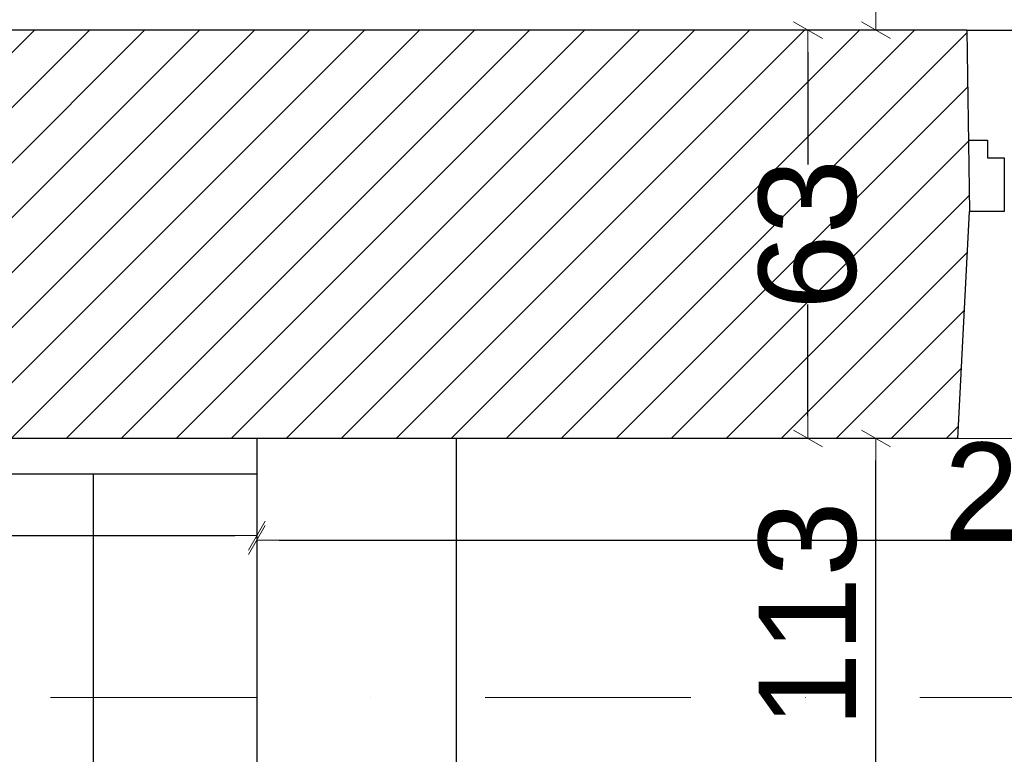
# Model space of a CAD drawing. Header units: millimetres. Extents: x 77315 to 1057463, y -108895 to -47643.
# Tile 17 of 62: x 84788 to 86307, y -98570 to -97437. Entities that reach past the tile are written whole.
import ezdxf

# ---------------------------------------------------------------- set-up
doc = ezdxf.new("R2010")
doc.units = ezdxf.units.MM
doc.header["$MEASUREMENT"] = 0
doc.linetypes.add('Dot & Dashed', pattern=[670.277762, 317.5, -176.388889, 0, -176.388874])
for name, color, linetype in [('DIM MALY', 7, 'Continuous'), ('Drawing & Figure', 7, 'Continuous'), ('DRZWI', 7, 'Continuous'), ('podciagi', 7, 'Continuous'), ('SCHODY', 7, 'Continuous'), ('Structural - Bearing', 7, 'Continuous'), ('Structural - Grid', 7, 'Continuous'), ('Structural - Stair & Railing', 7, 'Continuous')]:
    doc.layers.add(name, color=color, linetype=linetype)
doc.styles.add('STYL_AUTOMATYCZNY_2', font='arial.ttf')
doc.dimstyles.new('STYL_AUTOMATYCZNY__1', dxfattribs={"dimtxt": 150, "dimasz": 34.231941, "dimexe": 0.18, "dimexo": 0.0625, "dimgap": 0, "dimtad": 1, "dimdec": 0, "dimlfac": 0.1, "dimzin": 0, "dimdsep": 46, "dimtxsty": 'STYL_AUTOMATYCZNY_2', "dimblk": 'ARROWHEAD_2', "dimblk1": 'ARROWHEAD_2', "dimblk2": 'ARROWHEAD_2', "dimcen": 0.09, "dimse1": 1, "dimse2": 1, "dimclrd": 7, "dimclre": 7, "dimclrt": 7, "dimadec": 0, "dimazin": 0, "dimtfac": 1, "dimtdec": 4, "dimtmove": 0, "dimatfit": 3, "dimfxl": 0, "dimtolj": 1, "dimtzin": 0, "dimarcsym": 0})
doc.dimstyles.new('STYL_AUTOMATYCZNY__2', dxfattribs={"dimtxt": 150, "dimasz": 34.231941, "dimexe": 0.18, "dimexo": 0.0625, "dimgap": 0, "dimtad": 1, "dimtih": 1, "dimtoh": 1, "dimdec": 0, "dimlfac": 0.1, "dimzin": 0, "dimdsep": 46, "dimtxsty": 'STYL_AUTOMATYCZNY_2', "dimblk": 'ARROWHEAD_2', "dimblk1": 'ARROWHEAD_2', "dimblk2": 'ARROWHEAD_2', "dimcen": 0.09, "dimse1": 1, "dimse2": 1, "dimclrd": 7, "dimclre": 7, "dimclrt": 7, "dimadec": 0, "dimazin": 0, "dimtfac": 1, "dimtdec": 4, "dimtmove": 0, "dimatfit": 3, "dimfxl": 0, "dimtolj": 1, "dimtzin": 0, "dimarcsym": 0})
doc.dimstyles.new('STYL_AUTOMATYCZNY__3', dxfattribs={"dimtxt": 150, "dimasz": 34.231941, "dimexe": 0.18, "dimexo": 0.0625, "dimgap": 0, "dimtad": 1, "dimdec": 0, "dimlfac": 0.1, "dimzin": 0, "dimdsep": 46, "dimtxsty": 'STYL_AUTOMATYCZNY_2', "dimblk": 'ARROWHEAD_2', "dimblk1": 'ARROWHEAD_2', "dimblk2": 'ARROWHEAD_2', "dimcen": 0.09, "dimse1": 1, "dimse2": 1, "dimclrd": 7, "dimclre": 7, "dimclrt": 7, "dimadec": 0, "dimazin": 0, "dimtfac": 1, "dimtdec": 4, "dimtmove": 2, "dimatfit": 3, "dimfxl": 0, "dimtolj": 1, "dimtzin": 0, "dimarcsym": 0})

# ---------------------------------------------------------------- blocks, each defined once
blk = doc.blocks.new('ARROWHEAD_2')
at = {"color": 0, "linetype": 'Continuous', "lineweight": 0}
for p, q in [((-0.378, -0.655), (0.378, 0.655)), ((0, 0), (-1, 0))]:
    blk.add_line(p, q, dxfattribs=at)
blk = doc.blocks.new('*D187')
at = {"layer": 'Defpoints', "color": 0}
for p in [(87624.2, -98239.5), (85154.1, -98316.2), (87624.2, -98344.5)]:
    blk.add_point(p, dxfattribs=at)
at = {"layer": 'DIM MALY', "color": 7, "lineweight": -2}
blk.add_line((85188.4, -98239.5), (87590, -98239.5), dxfattribs=at)
at = {"layer": 'DIM MALY', "color": 7, "lineweight": -2, "xscale": 34.23194115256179, "yscale": 34.23194115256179, "zscale": 34.23194115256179, "rotation": 180}
blk.add_blockref('ARROWHEAD_2', (85154.1, -98239.5), dxfattribs=at)
at = {"layer": 'DIM MALY', "color": 7, "lineweight": -2, "xscale": 34.23194115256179, "yscale": 34.23194115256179, "zscale": 34.23194115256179}
blk.add_blockref('ARROWHEAD_2', (87624.2, -98239.5), dxfattribs=at)
at = {"layer": 'DIM MALY', "color": 7, "insert": (86388.8, -98164.2), "char_height": 150, "attachment_point": 5, "style": 'STYL_AUTOMATYCZNY_2'}
blk.add_mtext('\\A1;247', dxfattribs=at)
blk = doc.blocks.new('*D189')
at = {"layer": 'Defpoints', "color": 0}
for p in [(85154.1, -98054), (85154.1, -98232.8), (82124.1, -98337.8)]:
    blk.add_point(p, dxfattribs=at)
at = {"layer": 'DIM MALY', "color": 7, "lineweight": -2}
blk.add_line((82158.4, -98232.8), (85119.9, -98232.8), dxfattribs=at)
at = {"layer": 'DIM MALY', "color": 7, "lineweight": -2, "xscale": 34.23194115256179, "yscale": 34.23194115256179, "zscale": 34.23194115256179, "rotation": 180}
blk.add_blockref('ARROWHEAD_2', (82124.1, -98232.8), dxfattribs=at)
at = {"layer": 'DIM MALY', "color": 7, "lineweight": -2, "xscale": 34.23194115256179, "yscale": 34.23194115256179, "zscale": 34.23194115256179}
blk.add_blockref('ARROWHEAD_2', (85154.1, -98232.8), dxfattribs=at)
at = {"layer": 'DIM MALY', "color": 7, "insert": (83638.8, -98156.2), "char_height": 150, "attachment_point": 5, "style": 'STYL_AUTOMATYCZNY_2'}
blk.add_mtext('\\A1;303', dxfattribs=at)
blk = doc.blocks.new('*D337')
at = {"layer": 'Defpoints', "color": 0}
for p in [(86109.2, -98082.8), (86109.2, -98082.8), (86109.2, -99212.8)]:
    blk.add_point(p, dxfattribs=at)
at = {"layer": 'DIM MALY', "color": 7, "lineweight": -2}
blk.add_line((86109.2, -99178.6), (86109.2, -98117), dxfattribs=at)
at = {"layer": 'DIM MALY', "color": 7, "lineweight": -2, "xscale": 34.23194115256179, "yscale": 34.23194115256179, "zscale": 34.23194115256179}
for p, rotation in [((86109.2, -98082.8), 90), ((86109.2, -99212.8), 270)]:
    blk.add_blockref('ARROWHEAD_2', p, dxfattribs=dict(at, rotation=rotation))
at = {"layer": 'DIM MALY', "color": 7, "insert": (86004.2, -98354.5), "char_height": 150, "attachment_point": 5, "rotation": 90, "style": 'STYL_AUTOMATYCZNY_2'}
blk.add_mtext('\\A1;113', dxfattribs=at)
blk = doc.blocks.new('*D338')
at = {"layer": 'Defpoints', "color": 0}
for p in [(86004.2, -97452.8), (86096.1, -97452.8), (86109.2, -98082.8)]:
    blk.add_point(p, dxfattribs=at)
at = {"layer": 'DIM MALY', "color": 7, "lineweight": -2}
for p, q in [((86004.2, -97487), (86004.2, -97660.2)), ((86004.2, -98048.6), (86004.2, -97875.9))]:
    blk.add_line(p, q, dxfattribs=at)
at = {"layer": 'DIM MALY', "color": 7, "lineweight": -2, "xscale": 34.23194115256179, "yscale": 34.23194115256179, "zscale": 34.23194115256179}
for p, rotation in [((86004.2, -97452.8), 90), ((86004.2, -98082.8), 270)]:
    blk.add_blockref('ARROWHEAD_2', p, dxfattribs=dict(at, rotation=rotation))
at = {"layer": 'DIM MALY', "color": 7, "insert": (86004.2, -97768.1), "char_height": 150, "attachment_point": 5, "rotation": 90, "style": 'STYL_AUTOMATYCZNY_2'}
blk.add_mtext('\\A1;63', dxfattribs=at)
blk = doc.blocks.new('*D339')
at = {"layer": 'Defpoints', "color": 0}
for p in [(86102.2, -94112.8), (86109.2, -94112.8), (86096.1, -97452.8)]:
    blk.add_point(p, dxfattribs=at)
at = {"layer": 'DIM MALY', "color": 7, "lineweight": -2}
blk.add_line((86109.2, -97418.6), (86109.2, -94147), dxfattribs=at)
at = {"layer": 'DIM MALY', "color": 7, "lineweight": -2, "xscale": 34.23194115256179, "yscale": 34.23194115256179, "zscale": 34.23194115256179}
for p, rotation in [((86109.2, -94112.8), 90), ((86109.2, -97452.8), 270)]:
    blk.add_blockref('ARROWHEAD_2', p, dxfattribs=dict(at, rotation=rotation))
at = {"layer": 'DIM MALY', "color": 7, "insert": (86004.2, -96110.5), "char_height": 150, "attachment_point": 5, "rotation": 90, "style": 'STYL_AUTOMATYCZNY_2'}
blk.add_mtext('\\A1;334', dxfattribs=at)
blk = doc.blocks.new('*D451')
at = {"layer": 'Defpoints', "color": 0}
for p in [(86004.2, -97452.8), (86096.1, -97452.8), (86109.2, -98082.8)]:
    blk.add_point(p, dxfattribs=at)
at = {"layer": 'DIM MALY', "color": 7, "lineweight": -2}
for p, q in [((86004.2, -97487), (86004.2, -97660.2)), ((86004.2, -98048.6), (86004.2, -97875.9))]:
    blk.add_line(p, q, dxfattribs=at)
at = {"layer": 'DIM MALY', "color": 7, "lineweight": -2, "xscale": 34.23194115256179, "yscale": 34.23194115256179, "zscale": 34.23194115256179}
for p, rotation in [((86004.2, -97452.8), 90), ((86004.2, -98082.8), 270)]:
    blk.add_blockref('ARROWHEAD_2', p, dxfattribs=dict(at, rotation=rotation))
at = {"layer": 'DIM MALY', "color": 7, "insert": (86004.2, -97768.1), "char_height": 150, "attachment_point": 5, "rotation": 90, "style": 'STYL_AUTOMATYCZNY_2'}
blk.add_mtext('\\A1;63', dxfattribs=at)

msp = doc.modelspace()

# ---------------------------------------------------------------- hatches: boundary and pattern name
at = {"layer": 'Drawing & Figure'}
h = msp.add_hatch(dxfattribs=at)
h.set_pattern_fill('Common_Brick_0002', color=256, style=0, pattern_type=2)
h.set_pattern_definition([(45, (0, 0), (-42.426407, 42.426407), [])])
h.paths.add_polyline_path([(80333.6, -98496.9), (80273.6, -98496.9), (80273.6, -98511.9), (80286.6, -98511.9), (80286.6, -98523.9, -0.371445), (80299.6, -98539.8), (80299.6, -98612.1, 0.436052), (80309.6, -98621.9), (80309.6, -98636.9), (80333.6, -98636.9), (80648.6, -98636.9), (80688.6, -98636.9), (80803.6, -98632.8), (80803.6, -98082.8), (81743.6, -98082.8), (81743.6, -97942.8), (81901.9, -97942.8), (82339.2, -97942.8), (82511, -97942.8), (82903.6, -97942.8), (82903.6, -98082.8), (86235.5, -98082.8), (86235.5, -98082.8), (86253.7, -97732.8), (86249.2, -97452.8), (84520.9, -97452.8), (80333.6, -97452.8)])

# ---------------------------------------------------------------- linework, layer by layer
at = {"layer": 'DRZWI'}
msp.add_lwpolyline([(86253.7, -97622.8), (86281, -97622.8), (86281, -97649.8), (86306.7, -97649.8), (86306.7, -97732.8), (86253.7, -97732.8)], dxfattribs=at)
at = {"layer": 'podciagi'}
for p, q in [((86249.2, -97452.8), (87154.4, -97453.2)), ((86232.2, -98082.8), (87151.2, -98080.2))]:
    msp.add_line(p, q, dxfattribs=at)
at = {"layer": 'SCHODY'}
msp.add_line((85461.6, -98082.8), (85461.6, -99212.8), dxfattribs=at)
at = {"layer": 'Structural - Bearing'}
for p, q in [((86249.2, -97452.8), (80333.6, -97452.8)), ((86249.2, -97452.8), (86253.7, -97732.8)), ((86235.5, -98082.8), (86253.7, -97732.8)), ((86235.5, -98082.8), (82903.6, -98082.8))]:
    msp.add_line(p, q, dxfattribs=at)
at = {"layer": 'Structural - Grid', "linetype": 'Dot & Dashed', "lineweight": 15}
msp.add_line((120683.4, -98482.5), (78814.7, -98482.5), dxfattribs=at)
at = {"layer": 'Structural - Stair & Railing'}
for p, q in [((85154.1, -98082.8), (85154.1, -99212.8)), ((85154.1, -98137.8), (82124.1, -98137.8)), ((84901.5, -98137.8), (84901.5, -99212.8))]:
    msp.add_line(p, q, dxfattribs=at)

# ---------------------------------------------------------------- dimensions: what is measured, and where the dimension line sits
at = {"layer": 'DIM MALY'}
for base, p1, p2, dimstyle, picture, middle in [((86109.2, -94112.8), (86096.1, -97452.8), (86102.2, -94112.8), 'STYL_AUTOMATYCZNY__3', '*D339', (86004.2, -96110.5)), ((86004.2, -97452.8), (86109.2, -98082.8), (86096.1, -97452.8), 'STYL_AUTOMATYCZNY__1', '*D338', (86004.2, -97768.1)), ((86004.2, -97452.8), (86109.2, -98082.8), (86096.1, -97452.8), 'STYL_AUTOMATYCZNY__1', '*D451', (86004.2, -97768.1)), ((86109.2, -98082.8), (86109.2, -99212.8), (86109.2, -98082.8), 'STYL_AUTOMATYCZNY__3', '*D337', (86004.2, -98354.5))]:
    dim = msp.add_linear_dim(base=base, p1=p1, p2=p2, angle=90, dimstyle=dimstyle, dxfattribs=at)
    dim.commit()
    dim.dimension.update_dxf_attribs({"geometry": picture, "text_midpoint": middle, "dimtype": 160, "text_rotation": 90})
for base, p1, p2, picture, middle in [((85154.1, -98232.8), (82124.1, -98337.8), (85154.1, -98054), '*D189', (83638.8, -98232.8)), ((87624.2, -98239.5), (85154.1, -98316.2), (87624.2, -98344.5), '*D187', (86388.8, -98239.5))]:
    dim = msp.add_linear_dim(base=base, p1=p1, p2=p2, dimstyle='STYL_AUTOMATYCZNY__2', dxfattribs=at)
    dim.commit()
    dim.dimension.update_dxf_attribs({"geometry": picture, "text_midpoint": middle, "dimtype": 160})

doc.saveas('drawing.dxf')
